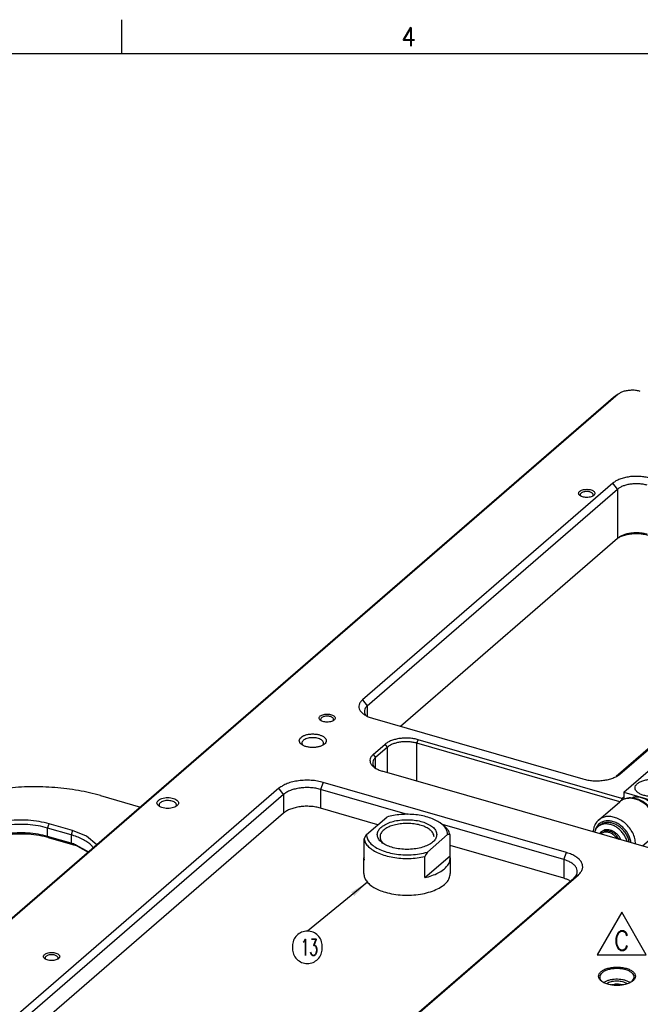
# Model space of a CAD drawing. Header units: inches. Extents: x 0 to 882, y 0 to 559.
# Tile 9 of 22: x 307 to 421, y 376 to 559. Entities that reach past the tile are written whole.
import ezdxf

# ---------------------------------------------------------------- set-up
doc = ezdxf.new("R2010")
doc.units = ezdxf.units.IN
doc.layers.add('1', color=7, linetype='Continuous')
doc.styles.add('CONVERTER_11', font='txt.shx', dxfattribs={"width": 0.9})
doc.styles.add('CONVERTER_12', font='txt.shx', dxfattribs={"width": 0.63})
doc.dimstyles.get("Standard").update_dxf_attribs({"dimtxt": 0.18, "dimasz": 0.18, "dimexe": 0.18, "dimexo": 0.0625, "dimgap": 0.09, "dimtad": 0, "dimtih": 1, "dimtoh": 1, "dimdec": 4, "dimzin": 0, "dimdsep": 46, "dimtxsty": 'Standard', "dimcen": 0.09, "dimadec": 0, "dimazin": 0, "dimtfac": 1, "dimtdec": 4, "dimtofl": 0, "dimtmove": 0, "dimatfit": 3, "dimfxl": 1, "dimtolj": 1, "dimtzin": 0, "dimarcsym": 0})

# ---------------------------------------------------------------- blocks, each defined once
blk = doc.blocks.new('REV_TRIANGLE__5', base_point=(418.04, 388.22))
at = {"layer": '1', "color": 7, "linetype": 'Continuous'}
for p, q in [((418.04, 393.47), (413.49, 385.59)), ((422.59, 385.59), (418.04, 393.47)), ((413.49, 385.59), (422.59, 385.59))]:
    blk.add_line(p, q, dxfattribs=at)
at = {"layer": '1', "color": 3, "insert": (418.04, 388.22), "char_height": 3.5, "attachment_point": 5, "line_spacing_factor": 1.080432, "style": 'CONVERTER_11'}
blk.add_mtext('C', dxfattribs=at)
blk = doc.blocks.new('E7018-24104', base_point=(183.18, 199.86))
at = {"color": 7, "linetype": 'Continuous'}
for p, q in [((416.51, 488.8), (183.71, 287.19)), ((417.38, 489.42), (184.58, 287.8)), ((417.38, 489.42), (416.51, 488.8)), ((416.41, 472.96), (370.07, 432.83)), ((370.93, 431.72), (417.27, 471.85)), ((410.42, 470.63), (410.49, 470.56)), ((412.67, 470.59), (412.71, 470.63)), ((377.06, 427.93), (417.27, 462.75)), ((417.26, 462.75), (417.56, 462.91)), ((463.17, 458.6), (417.03, 418.63)), ((417.7, 419.08), (464.04, 459.21)), ((362.36, 429), (362.43, 428.94)), ((364.61, 428.96), (364.65, 429)), ((370.7, 429.95), (370.8, 429.85)), ((371.9, 429.42), (410.87, 418.17)), ((418.06, 414.57), (380.39, 425.44)), ((358.91, 424.56), (359.06, 424.4)), ((362.69, 424.45), (362.82, 424.69)), ((372.04, 422.71), (374.24, 424.62)), ((374.68, 424.06), (372.48, 422.15)), ((417.68, 413.96), (380.14, 424.79)), ((372.24, 420.39), (372.47, 420.16)), ((456.83, 395.64), (373.69, 419.64)), ((354.59, 416.44), (279.59, 351.48)), ((378.39, 411.59), (362.28, 416.23)), ((407.82, 404.53), (362.78, 417.53)), ((355.45, 415.32), (280.45, 350.37)), ((418.06, 414.57), (418.42, 414.88)), ((418.13, 414.27), (418.06, 414.57)), ((332.46, 413.16), (332.59, 413.03)), ((335.45, 413.05), (335.6, 413.26)), ((372.91, 409.7), (362.28, 412.77)), ((355.45, 411.86), (281.22, 347.57)), ((407.32, 403.23), (384.88, 409.71)), ((407.32, 399.77), (386.26, 405.85)), ((334.3, 335), (409.15, 399.82)), ((335.01, 335.48), (410.01, 400.44)), ((408.35, 399.37), (408.52, 399.28)), ((311.36, 384.84), (311.43, 384.78)), ((313.61, 384.8), (313.65, 384.84)), ((419.96, 380.7), (420.34, 381.25)), ((414.07, 381.04), (414.55, 380.56)), ((415.21, 380.73), (414.75, 380.47)), ((415.64, 380.46), (415.27, 380.24)), ((416.62, 380.13), (416.21, 380.03)), ((418.21, 380.03), (417.44, 380.16)), ((419.1, 380.25), (418.41, 380.55)), ((419.59, 380.49), (418.76, 380.85))]:
    blk.add_line(p, q, dxfattribs=at)
at = {"color": 1, "linetype": 'Continuous'}
for p, q in [((417.27, 471.85), (416.41, 472.96)), ((417.27, 471.85), (417.27, 462.75)), ((370.07, 432.83), (370.93, 431.72)), ((370.93, 431.72), (370.93, 429.78)), ((380.14, 424.79), (380.39, 425.44)), ((374.68, 424.06), (374.24, 424.62)), ((374.68, 419.35), (374.68, 424.06)), ((380.14, 417.78), (380.14, 424.79)), ((372.04, 422.71), (372.48, 422.15)), ((372.48, 420.16), (372.48, 422.15)), ((417.24, 418.76), (417.7, 419.08)), ((355.45, 415.32), (354.59, 416.44)), ((362.78, 417.53), (362.28, 416.23)), ((362.28, 416.23), (362.28, 412.77)), ((355.45, 415.32), (355.45, 411.86)), ((407.32, 403.23), (407.82, 404.53)), ((407.32, 403.23), (407.32, 399.77)), ((410.01, 400.44), (409.15, 399.82))]:
    blk.add_line(p, q, dxfattribs=at)
at = {"color": 7, "linetype": 'Continuous'}
for points, knots in [([(421.48, 489.96), (421.24, 490.02), (420.74, 490.14), (419.98, 490.18), (419.21, 490.13), (418.5, 489.99), (417.87, 489.77), (417.53, 489.53), (417.38, 489.42)], [0, 0, 0, 0, 0.738897, 1.517034, 2.295171, 3.034067, 3.699545, 4.268584, 4.268584, 4.268584, 4.268584]), ([(423.24, 473.88), (422.94, 473.95), (422.33, 474.11), (421.38, 474.21), (420.41, 474.23), (419.45, 474.15), (418.54, 473.98), (417.71, 473.72), (416.99, 473.4), (416.59, 473.1), (416.41, 472.96)], [0, 0, 0, 0, 0.915427, 1.876458, 2.856236, 3.826605, 4.760055, 5.631723, 6.421674, 7.117845, 7.117845, 7.117845, 7.117845]), ([(422.74, 472.58), (422.5, 472.64), (422.01, 472.76), (421.25, 472.84), (420.48, 472.86), (419.71, 472.79), (418.98, 472.66), (418.32, 472.45), (417.74, 472.2), (417.42, 471.96), (417.27, 471.85)], [0, 0, 0, 0, 0.732341, 1.501165, 2.284986, 3.061281, 3.808041, 4.505375, 5.137336, 5.694272, 5.694272, 5.694272, 5.694272]), ([(413.07, 471.07), (413.05, 471.14), (413.02, 471.31), (412.82, 471.5), (412.54, 471.66), (412.18, 471.77), (411.78, 471.82), (411.36, 471.82), (410.95, 471.77), (410.6, 471.66), (410.31, 471.5), (410.12, 471.31), (410.04, 471.07), (410.12, 470.84), (410.31, 470.64), (410.6, 470.49), (410.95, 470.38), (411.36, 470.32), (411.78, 470.32), (412.18, 470.38), (412.54, 470.49), (412.82, 470.64), (413.02, 470.84), (413.05, 471), (413.07, 471.07)], [0, 0, 0, 0, 0.219862, 0.48285, 0.805647, 1.182902, 1.596944, 2.023888, 2.43793, 2.815186, 3.137982, 3.400971, 3.620832, 3.840694, 4.103682, 4.426479, 4.803735, 5.217776, 5.644721, 6.058762, 6.436018, 6.758815, 7.021803, 7.241665, 7.241665, 7.241665, 7.241665]), ([(412.52, 471.18), (412.44, 471.22), (412.27, 471.31), (411.98, 471.38), (411.65, 471.42), (411.33, 471.41), (411.01, 471.35), (410.74, 471.26), (410.53, 471.13), (410.39, 470.97), (410.35, 470.79), (410.4, 470.68), (410.42, 470.63)], [0, 0, 0, 0, 0.266334, 0.571591, 0.90082, 1.235354, 1.555773, 1.844711, 2.090124, 2.290145, 2.460461, 2.635363, 2.635363, 2.635363, 2.635363]), ([(412.71, 470.63), (412.73, 470.67), (412.78, 470.76), (412.76, 470.92), (412.67, 471.07), (412.57, 471.14), (412.52, 471.18)], [0, 0, 0, 0, 0.1527387, 0.2982052, 0.4600872, 0.6532304, 0.6532304, 0.6532304, 0.6532304]), ([(422.74, 463.49), (422.5, 463.55), (422.01, 463.67), (421.25, 463.75), (420.48, 463.76), (419.71, 463.7), (418.98, 463.57), (418.32, 463.36), (417.74, 463.11), (417.42, 462.87), (417.27, 462.75)], [0, 0, 0, 0, 0.73234, 1.501164, 2.284985, 3.061279, 3.808038, 4.505372, 5.137333, 5.694269, 5.694269, 5.694269, 5.694269]), ([(422.99, 463.27), (422.69, 463.34), (422.08, 463.49), (421.13, 463.58), (420.16, 463.57), (419.21, 463.46), (418.34, 463.25), (417.81, 463.02), (417.56, 462.91)], [0, 0, 0, 0, 0.918274, 1.883992, 2.863621, 3.822442, 4.72752, 5.550883, 5.550883, 5.550883, 5.550883]), ([(370.07, 432.83), (369.92, 432.69), (369.65, 432.43), (369.41, 431.93), (369.37, 431.41), (369.55, 430.9), (369.92, 430.44), (370.45, 430.03), (371.12, 429.67), (371.63, 429.5), (371.9, 429.42)], [0, 0, 0, 0, 0.602425, 1.129055, 1.619928, 2.129147, 2.703246, 3.36741, 4.126948, 4.973274, 4.973274, 4.973274, 4.973274]), ([(370.93, 431.72), (370.8, 431.59), (370.55, 431.34), (370.37, 430.86), (370.42, 430.36), (370.6, 430.09), (370.7, 429.95)], [0, 0, 0, 0, 0.555128, 1.033745, 1.492539, 1.998753, 1.998753, 1.998753, 1.998753]), ([(365.01, 429.45), (364.99, 429.52), (364.96, 429.68), (364.76, 429.88), (364.48, 430.03), (364.12, 430.14), (363.72, 430.2), (363.3, 430.2), (362.89, 430.14), (362.54, 430.03), (362.25, 429.88), (362.06, 429.68), (361.98, 429.45), (362.06, 429.21), (362.25, 429.02), (362.54, 428.86), (362.89, 428.75), (363.3, 428.7), (363.72, 428.7), (364.12, 428.75), (364.48, 428.86), (364.76, 429.02), (364.96, 429.21), (364.99, 429.38), (365.01, 429.45)], [0, 0, 0, 0, 0.219862, 0.48285, 0.805647, 1.182902, 1.596944, 2.023888, 2.43793, 2.815186, 3.137982, 3.400971, 3.620832, 3.840694, 4.103682, 4.426479, 4.803735, 5.217776, 5.644721, 6.058762, 6.436018, 6.758815, 7.021803, 7.241665, 7.241665, 7.241665, 7.241665]), ([(364.65, 429), (364.67, 429.06), (364.72, 429.16), (364.68, 429.34), (364.56, 429.49), (364.36, 429.62), (364.11, 429.72), (363.82, 429.78), (363.51, 429.8), (363.19, 429.78), (362.9, 429.72), (362.65, 429.62), (362.45, 429.49), (362.33, 429.34), (362.29, 429.16), (362.34, 429.06), (362.36, 429)], [0, 0, 0, 0, 0.168607, 0.331617, 0.520184, 0.750055, 1.021215, 1.32414, 1.644116, 1.964091, 2.267015, 2.538173, 2.768041, 2.956606, 3.119615, 3.288223, 3.288223, 3.288223, 3.288223]), ([(363.34, 425.25), (363.32, 425.37), (363.28, 425.61), (363, 425.91), (362.59, 426.16), (362.08, 426.36), (361.48, 426.48), (360.84, 426.52), (360.2, 426.48), (359.61, 426.36), (359.09, 426.16), (358.69, 425.91), (358.41, 425.61), (358.31, 425.25), (358.41, 424.9), (358.69, 424.59), (359.09, 424.34), (359.61, 424.15), (360.2, 424.03), (360.84, 423.99), (361.48, 424.03), (362.08, 424.15), (362.59, 424.34), (363, 424.59), (363.28, 424.9), (363.32, 425.14), (363.34, 425.25)], [0, 0, 0, 0, 0.334551, 0.726039, 1.200239, 1.754805, 2.370553, 3.019001, 3.667449, 4.283197, 4.837763, 5.311962, 5.703451, 6.038002, 6.372553, 6.764041, 7.238241, 7.792807, 8.408555, 9.057003, 9.70545, 10.321198, 10.875764, 11.349964, 11.741453, 12.076003, 12.076003, 12.076003, 12.076003]), ([(362.82, 424.69), (362.83, 424.78), (362.85, 424.95), (362.7, 425.21), (362.45, 425.43), (362.11, 425.61), (361.68, 425.74), (361.21, 425.81), (360.71, 425.83), (360.22, 425.78), (359.77, 425.68), (359.39, 425.52), (359.09, 425.32), (358.89, 425.08), (358.81, 424.81), (358.88, 424.64), (358.91, 424.56)], [0, 0, 0, 0, 0.251788, 0.525341, 0.852666, 1.242876, 1.6889, 2.1742, 2.677062, 3.173721, 3.64112, 4.059791, 4.417445, 4.714388, 4.971252, 5.229839, 5.229839, 5.229839, 5.229839]), ([(380.39, 425.44), (380.12, 425.51), (379.58, 425.65), (378.72, 425.74), (377.85, 425.75), (376.98, 425.68), (376.16, 425.53), (375.42, 425.3), (374.77, 425.01), (374.41, 424.74), (374.24, 424.62)], [0, 0, 0, 0, 0.823884, 1.688813, 2.570613, 3.443945, 4.28405, 5.068551, 5.779506, 6.406059, 6.406059, 6.406059, 6.406059]), ([(380.14, 424.79), (379.9, 424.85), (379.42, 424.97), (378.66, 425.05), (377.88, 425.07), (377.11, 425.01), (376.38, 424.87), (375.72, 424.67), (375.14, 424.41), (374.82, 424.17), (374.68, 424.06)], [0, 0, 0, 0, 0.73234, 1.501164, 2.284984, 3.061278, 3.808037, 4.505371, 5.137331, 5.694268, 5.694268, 5.694268, 5.694268]), ([(372.04, 422.71), (371.91, 422.59), (371.67, 422.35), (371.45, 421.9), (371.42, 421.43), (371.58, 420.97), (371.91, 420.56), (372.38, 420.19), (372.99, 419.87), (373.45, 419.72), (373.69, 419.64)], [0, 0, 0, 0, 0.542181, 1.016148, 1.457933, 1.91623, 2.432919, 3.030666, 3.714249, 4.475941, 4.475941, 4.475941, 4.475941]), ([(372.48, 422.15), (372.34, 422.02), (372.09, 421.78), (371.91, 421.3), (371.96, 420.8), (372.15, 420.53), (372.24, 420.39)], [0, 0, 0, 0, 0.555129, 1.033746, 1.492541, 1.998755, 1.998755, 1.998755, 1.998755]), ([(362.78, 417.53), (362.43, 417.62), (361.7, 417.81), (360.56, 417.93), (359.39, 417.95), (358.24, 417.85), (357.15, 417.65), (356.16, 417.35), (355.29, 416.96), (354.81, 416.6), (354.59, 416.44)], [0, 0, 0, 0, 1.098513, 2.251752, 3.427486, 4.591929, 5.71207, 6.758073, 7.706014, 8.541419, 8.541419, 8.541419, 8.541419]), ([(410.87, 418.17), (411.16, 418.09), (411.77, 417.94), (412.72, 417.84), (413.69, 417.82), (414.65, 417.9), (415.56, 418.07), (416.39, 418.32), (417.12, 418.64), (417.51, 418.94), (417.7, 419.08)], [0, 0, 0, 0, 0.915428, 1.876461, 2.856239, 3.826609, 4.760059, 5.631728, 6.421678, 7.117848, 7.117848, 7.117848, 7.117848]), ([(362.28, 416.23), (361.99, 416.31), (361.38, 416.46), (360.43, 416.56), (359.46, 416.58), (358.5, 416.5), (357.59, 416.33), (356.76, 416.08), (356.04, 415.76), (355.64, 415.46), (355.45, 415.32)], [0, 0, 0, 0, 0.915427, 1.876458, 2.856236, 3.826605, 4.760056, 5.631724, 6.421676, 7.117846, 7.117846, 7.117846, 7.117846]), ([(336.01, 413.72), (335.99, 413.81), (335.95, 414.03), (335.68, 414.29), (335.3, 414.5), (334.83, 414.64), (334.29, 414.72), (333.73, 414.72), (333.19, 414.64), (332.72, 414.5), (332.34, 414.29), (332.08, 414.03), (331.98, 413.72), (332.08, 413.4), (332.34, 413.14), (332.72, 412.94), (333.19, 412.79), (333.73, 412.71), (334.29, 412.71), (334.83, 412.79), (335.3, 412.94), (335.68, 413.14), (335.95, 413.4), (335.99, 413.62), (336.01, 413.72)], [0, 0, 0, 0, 0.293149, 0.643799, 1.074196, 1.577203, 2.129259, 2.698518, 3.250573, 3.753581, 4.183977, 4.534627, 4.827777, 5.120926, 5.471576, 5.901972, 6.40498, 6.957035, 7.526294, 8.07835, 8.581357, 9.011754, 9.362404, 9.655553, 9.655553, 9.655553, 9.655553]), ([(335.6, 413.26), (335.6, 413.35), (335.62, 413.52), (335.44, 413.75), (335.16, 413.94), (334.8, 414.08), (334.37, 414.16), (333.91, 414.18), (333.46, 414.13), (333.05, 414.02), (332.72, 413.86), (332.49, 413.66), (332.38, 413.4), (332.44, 413.24), (332.46, 413.16)], [0, 0, 0, 0, 0.234863, 0.500551, 0.830203, 1.225887, 1.671008, 2.139369, 2.600991, 3.026958, 3.394496, 3.693885, 3.939679, 4.179004, 4.179004, 4.179004, 4.179004]), ([(362.28, 412.77), (361.99, 412.84), (361.38, 413), (360.43, 413.1), (359.46, 413.12), (358.5, 413.04), (357.59, 412.87), (356.76, 412.61), (356.04, 412.29), (355.64, 412), (355.45, 411.86)], [0, 0, 0, 0, 0.915427, 1.876459, 2.856236, 3.826606, 4.760056, 5.631725, 6.421676, 7.117846, 7.117846, 7.117846, 7.117846]), ([(409.15, 399.82), (409.29, 399.96), (409.56, 400.22), (409.8, 400.72), (409.84, 401.24), (409.66, 401.75), (409.3, 402.22), (408.77, 402.63), (408.09, 402.98), (407.58, 403.15), (407.32, 403.23)], [0, 0, 0, 0, 0.602423, 1.129052, 1.619924, 2.129143, 2.703242, 3.367406, 4.126943, 4.973268, 4.973268, 4.973268, 4.973268]), ([(410.01, 400.44), (410.19, 400.6), (410.51, 400.92), (410.8, 401.52), (410.84, 402.14), (410.63, 402.75), (410.19, 403.31), (409.56, 403.8), (408.75, 404.23), (408.14, 404.43), (407.82, 404.53)], [0, 0, 0, 0, 0.722908, 1.354864, 1.94391, 2.554973, 3.243892, 4.040889, 4.952333, 5.967924, 5.967924, 5.967924, 5.967924]), ([(370.3, 400.64), (370.32, 400.41), (370.38, 399.91), (370.78, 399.23), (371.38, 398.59), (372.19, 398.03), (373.18, 397.54), (373.91, 397.3), (374.3, 397.18)], [0, 0, 0, 0, 0.705145, 1.469245, 2.333329, 3.316165, 4.418606, 5.62889, 5.62889, 5.62889, 5.62889]), ([(374.3, 397.18), (374.81, 397.05), (375.85, 396.79), (377.47, 396.64), (379.13, 396.63), (380.75, 396.8), (382.27, 397.14), (383.62, 397.62), (384.75, 398.22), (385.6, 398.94), (386.18, 399.75), (386.26, 400.36), (386.3, 400.64)], [0, 0, 0, 0, 1.565266, 3.210389, 4.882846, 6.527968, 8.093234, 9.532792, 10.812852, 11.919077, 12.867551, 13.717374, 13.717374, 13.717374, 13.717374]), ([(408.35, 399.37), (408.19, 399.45), (407.85, 399.61), (407.5, 399.71), (407.32, 399.77)], [0, 0, 0, 0, 0.536921, 1.110273, 1.110273, 1.110273, 1.110273]), ([(314.01, 385.28), (313.99, 385.36), (313.96, 385.52), (313.76, 385.71), (313.48, 385.87), (313.12, 385.98), (312.72, 386.03), (312.3, 386.03), (311.89, 385.98), (311.54, 385.87), (311.25, 385.71), (311.06, 385.52), (310.98, 385.28), (311.06, 385.05), (311.25, 384.85), (311.54, 384.7), (311.89, 384.59), (312.3, 384.53), (312.72, 384.53), (313.12, 384.59), (313.48, 384.7), (313.76, 384.85), (313.96, 385.05), (313.99, 385.21), (314.01, 385.28)], [0, 0, 0, 0, 0.219862, 0.48285, 0.805647, 1.182902, 1.596944, 2.023888, 2.43793, 2.815186, 3.137982, 3.400971, 3.620832, 3.840694, 4.103682, 4.426479, 4.803735, 5.217776, 5.644721, 6.058762, 6.436018, 6.758815, 7.021803, 7.241665, 7.241665, 7.241665, 7.241665]), ([(313.65, 384.84), (313.67, 384.89), (313.72, 384.99), (313.68, 385.17), (313.56, 385.32), (313.36, 385.45), (313.11, 385.55), (312.82, 385.61), (312.51, 385.63), (312.19, 385.61), (311.9, 385.55), (311.65, 385.45), (311.45, 385.32), (311.33, 385.17), (311.29, 384.99), (311.34, 384.89), (311.36, 384.84)], [0, 0, 0, 0, 0.168607, 0.331617, 0.520184, 0.750054, 1.021214, 1.324138, 1.644114, 1.964089, 2.267013, 2.538172, 2.76804, 2.956605, 3.119615, 3.288223, 3.288223, 3.288223, 3.288223]), ([(420.56, 381.63), (420.54, 381.78), (420.48, 382.11), (420.09, 382.53), (419.55, 382.87), (418.84, 383.13), (418.03, 383.29), (417.16, 383.35), (416.3, 383.29), (415.48, 383.13), (414.78, 382.87), (414.23, 382.53), (413.86, 382.11), (413.72, 381.63), (413.86, 381.15), (414.23, 380.73), (414.78, 380.39), (415.48, 380.13), (416.3, 379.97), (417.16, 379.91), (418.03, 379.97), (418.84, 380.13), (419.55, 380.39), (420.09, 380.73), (420.48, 381.15), (420.54, 381.48), (420.56, 381.63)], [0, 0, 0, 0, 0.454989, 0.987413, 1.632325, 2.386535, 3.223952, 4.105841, 4.98773, 5.825147, 6.579357, 7.224269, 7.756693, 8.211682, 8.666671, 9.199096, 9.844008, 10.598217, 11.435634, 12.317523, 13.199412, 14.03683, 14.791039, 15.435951, 15.968375, 16.423365, 16.423365, 16.423365, 16.423365]), ([(420.34, 381.25), (420.35, 381.38), (420.38, 381.67), (420.14, 382.08), (419.74, 382.43), (419.18, 382.72), (418.51, 382.93), (417.75, 383.04), (416.96, 383.07), (416.18, 382.99), (415.45, 382.83), (414.84, 382.58), (414.35, 382.26), (414.04, 381.88), (413.92, 381.43), (414.02, 381.17), (414.07, 381.04)], [0, 0, 0, 0, 0.402861, 0.840546, 1.364265, 1.988599, 2.702238, 3.478718, 4.283298, 5.077953, 5.825793, 6.495669, 7.067917, 7.543027, 7.954009, 8.367749, 8.367749, 8.367749, 8.367749]), ([(418.76, 380.85), (418.57, 380.9), (418.18, 380.99), (417.58, 381.06), (416.96, 381.07), (416.34, 381.02), (415.76, 380.92), (415.39, 380.79), (415.21, 380.73)], [0, 0, 0, 0, 0.585873, 1.200934, 1.827992, 2.449028, 3.046436, 3.604304, 3.604304, 3.604304, 3.604304]), ([(418.41, 380.55), (418.26, 380.58), (417.96, 380.66), (417.49, 380.71), (417, 380.72), (416.52, 380.68), (416.06, 380.6), (415.78, 380.5), (415.64, 380.46)], [0, 0, 0, 0, 0.457714, 0.93823, 1.428119, 1.913303, 2.380028, 2.815863, 2.815863, 2.815863, 2.815863]), ([(417.44, 380.16), (417.3, 380.16), (417.03, 380.17), (416.75, 380.15), (416.62, 380.13)], [0, 0, 0, 0, 0.4115097, 0.8190677, 0.8190677, 0.8190677, 0.8190677])]:
    blk.add_open_spline(points, degree=3, knots=knots, dxfattribs=at)
blk = doc.blocks.new('24991-0S112_2', base_point=(239.87, 351.34))
at = {"color": 7, "linetype": 'Continuous'}
for p, q in [((321.57, 415.08), (328.94, 412.96)), ((243.74, 372.08), (288.24, 410.62)), ((287.72, 410.25), (288.96, 411.21)), ((288.24, 410.62), (289.45, 411.56)), ((288.96, 411.21), (289.45, 411.56)), ((243.22, 371.71), (287.72, 410.25)), ((316.1, 407.83), (311.77, 409.08)), ((316.4, 408.61), (312.07, 409.86)), ((318.98, 407.56), (316.4, 408.61)), ((297.59, 407.92), (253.09, 369.38)), ((298.11, 407.25), (253.61, 368.71)), ((297.85, 405.46), (300.54, 406.96)), ((316.1, 406.27), (311.77, 407.52)), ((312.07, 407.26), (316.4, 406.01)), ((320.85, 405.95), (318.98, 407.56)), ((298.11, 405.69), (253.61, 367.15)), ((316.98, 405.98), (319.36, 404.66)), ((317.33, 405.71), (319.3, 404.61)), ((320.26, 405.44), (319.76, 406)), ((252.76, 366.2), (253.61, 367.15)), ((239.87, 363.9), (239.87, 365.46)), ((252.33, 365.69), (253.53, 363.84)), ((252.46, 365.48), (252.76, 366.2)), ((256.97, 362.14), (261.3, 360.89)), ((264.4, 360.3), (268.13, 360.3)), ((244.46, 356.68), (244.95, 356.34)), ((259.29, 352.64), (252.37, 354.63)), ((260.04, 353.29), (252.67, 355.41)), ((257.94, 351.47), (252.37, 353.08)), ((252.67, 352.82), (257.79, 351.34))]:
    blk.add_line(p, q, dxfattribs=at)
at = {"color": 1, "linetype": 'Continuous'}
for p, q in [((287.72, 410.25), (288.24, 410.62)), ((311.77, 409.08), (312.07, 409.86)), ((311.77, 407.52), (311.77, 409.08)), ((316.4, 408.61), (316.1, 407.83)), ((297.59, 407.92), (298.11, 407.25)), ((298.11, 405.69), (298.11, 407.25)), ((311.77, 407.52), (312.07, 407.26)), ((316.1, 407.83), (316.1, 406.27)), ((316.4, 406.01), (316.1, 406.27)), ((243.22, 371.71), (243.74, 372.08)), ((253.09, 369.38), (253.61, 368.71)), ((253.61, 367.15), (253.61, 368.71)), ((252.37, 354.63), (252.67, 355.41)), ((252.37, 353.08), (252.37, 354.63)), ((252.67, 352.82), (252.37, 353.08))]:
    blk.add_line(p, q, dxfattribs=at)
at = {"color": 7, "linetype": 'Continuous'}
for points, knots in [([(321.57, 415.08), (320.21, 415.43), (317.43, 416.13), (313.08, 416.64), (308.62, 416.78), (304.18, 416.51), (299.92, 415.84), (295.97, 414.78), (292.44, 413.43), (290.41, 412.16), (289.45, 411.56)], [0, 0, 0, 0, 4.198891, 8.601604, 13.099504, 17.578102, 21.924077, 26.032394, 29.814148, 33.206191, 33.206191, 33.206191, 33.206191]), ([(312.07, 409.86), (311.45, 410.01), (310.16, 410.34), (308.15, 410.55), (306.09, 410.59), (304.05, 410.42), (302.12, 410.07), (300.37, 409.53), (298.83, 408.85), (297.99, 408.21), (297.59, 407.92)], [0, 0, 0, 0, 1.940706, 3.978094, 6.055224, 8.112408, 10.091324, 11.939263, 13.61396, 15.089842, 15.089842, 15.089842, 15.089842]), ([(311.77, 409.08), (311.18, 409.23), (309.97, 409.53), (308.07, 409.74), (306.13, 409.77), (304.21, 409.61), (302.38, 409.28), (300.73, 408.76), (299.28, 408.13), (298.49, 407.53), (298.11, 407.25)], [0, 0, 0, 0, 1.830854, 3.752917, 5.712472, 7.653209, 9.520109, 11.263446, 12.843347, 14.235687, 14.235687, 14.235687, 14.235687]), ([(311.77, 407.52), (311.18, 407.67), (309.97, 407.97), (308.07, 408.18), (306.13, 408.21), (304.21, 408.05), (302.38, 407.72), (300.73, 407.21), (299.28, 406.57), (298.49, 405.97), (298.11, 405.69)], [0, 0, 0, 0, 1.830854, 3.752918, 5.712475, 7.653214, 9.520116, 11.263455, 12.843358, 14.2357, 14.2357, 14.2357, 14.2357]), ([(312.07, 407.26), (311.46, 407.41), (310.2, 407.73), (308.24, 407.95), (306.22, 408), (304.23, 407.84), (302.32, 407.53), (301.12, 407.14), (300.54, 406.96)], [0, 0, 0, 0, 1.896372, 3.886344, 5.916825, 7.93204, 9.877215, 11.702341, 11.702341, 11.702341, 11.702341]), ([(319.76, 406), (319.53, 406.19), (319.03, 406.58), (318.16, 407.06), (317.18, 407.49), (316.47, 407.71), (316.1, 407.83)], [0, 0, 0, 0, 0.907663, 1.90046, 2.974308, 4.121017, 4.121017, 4.121017, 4.121017]), ([(316.98, 405.98), (316.84, 406.03), (316.55, 406.14), (316.25, 406.23), (316.1, 406.27)], [0, 0, 0, 0, 0.4562249, 0.923097, 0.923097, 0.923097, 0.923097]), ([(317.33, 405.71), (317.18, 405.76), (316.88, 405.87), (316.56, 405.96), (316.4, 406.01)], [0, 0, 0, 0, 0.4836007, 0.9784876, 0.9784876, 0.9784876, 0.9784876]), ([(243.74, 372.08), (243.16, 371.53), (242.07, 370.48), (240.94, 368.61), (240.4, 366.65), (240.51, 364.65), (241.25, 362.72), (242.58, 360.89), (244.44, 359.22), (246.79, 357.72), (249.57, 356.4), (251.61, 355.75), (252.67, 355.41)], [0, 0, 0, 0, 2.388034, 4.521535, 6.484251, 8.400619, 10.408123, 12.619469, 15.103063, 17.88506, 20.959154, 24.295683, 24.295683, 24.295683, 24.295683]), ([(243.22, 371.71), (242.72, 371.24), (241.76, 370.34), (240.7, 368.77), (240, 367.14), (239.91, 366.01), (239.87, 365.46)], [0, 0, 0, 0, 2.059717, 3.931129, 5.657032, 7.302568, 7.302568, 7.302568, 7.302568]), ([(253.09, 369.38), (252.79, 369.08), (252.21, 368.52), (251.7, 367.46), (251.63, 366.36), (252, 365.28), (252.78, 364.3), (253.9, 363.43), (255.32, 362.68), (256.4, 362.32), (256.97, 362.14)], [0, 0, 0, 0, 1.277136, 2.393589, 3.434237, 4.513781, 5.730871, 7.138898, 8.749117, 10.543326, 10.543326, 10.543326, 10.543326]), ([(253.61, 368.71), (253.38, 368.48), (252.93, 368.06), (252.47, 367.29), (252.23, 366.48), (252.3, 365.95), (252.33, 365.69)], [0, 0, 0, 0, 0.978702, 1.853087, 2.657478, 3.442874, 3.442874, 3.442874, 3.442874]), ([(239.87, 365.46), (239.95, 364.72), (240.11, 363.19), (241.37, 361.03), (243.25, 359.06), (245.79, 357.29), (248.87, 355.76), (251.17, 355.02), (252.37, 354.63)], [0, 0, 0, 0, 2.20358, 4.591393, 7.291655, 10.36302, 13.808152, 17.590291, 17.590291, 17.590291, 17.590291]), ([(239.87, 363.9), (239.93, 363.25), (240.06, 361.91), (241.02, 360.01), (242.49, 358.2), (243.78, 357.21), (244.46, 356.68)], [0, 0, 0, 0, 1.938428, 4.00524, 6.296922, 8.867079, 8.867079, 8.867079, 8.867079]), ([(261.3, 360.89), (261.8, 360.76), (262.82, 360.49), (263.87, 360.36), (264.4, 360.3)], [0, 0, 0, 0, 1.5434, 3.15563, 3.15563, 3.15563, 3.15563]), ([(244.46, 356.68), (245.01, 356.32), (246.15, 355.57), (248.06, 354.62), (250.14, 353.76), (251.61, 353.31), (252.37, 353.08)], [0, 0, 0, 0, 1.979649, 4.10147, 6.356967, 8.733367, 8.733367, 8.733367, 8.733367]), ([(244.95, 356.34), (245.49, 355.98), (246.6, 355.25), (248.46, 354.33), (250.49, 353.49), (251.93, 353.04), (252.67, 352.82)], [0, 0, 0, 0, 1.932138, 4.003036, 6.204401, 8.523768, 8.523768, 8.523768, 8.523768])]:
    blk.add_open_spline(points, degree=3, knots=knots, dxfattribs=at)
blk = doc.blocks.new('stiff_handles', base_point=(239.87, 240.01))
blk.add_blockref('24991-0S112_2', (239.87, 351.34))
blk = doc.blocks.new('bushing_E7018-21701_2', base_point=(370.3, 399.9))
at = {"color": 7, "linetype": 'Continuous'}
for p, q in [((370.8, 407.88), (374.54, 411.12)), ((384.83, 409.75), (384.42, 410.04)), ((370.34, 407.05), (370.57, 407.47)), ((370.34, 403.15), (370.34, 407.05)), ((370.57, 407.47), (370.8, 407.88)), ((373.47, 406.79), (373.94, 406.22)), ((385.8, 407.87), (382.06, 404.63)), ((386.03, 407.86), (385.8, 407.87)), ((386.26, 407.83), (386.03, 407.86)), ((386.26, 403.94), (386.26, 407.83)), ((370.34, 403.69), (370.3, 403.54)), ((370.3, 400.64), (370.3, 403.54)), ((370.3, 403.54), (370.34, 403.15)), ((381.82, 404.22), (381.6, 403.8)), ((381.6, 399.9), (386.26, 403.94)), ((381.6, 399.9), (381.6, 403.8)), ((382.06, 404.63), (381.82, 404.22)), ((386.3, 403.54), (386.26, 403.94)), ((386.3, 403.54), (386.3, 400.64))]:
    blk.add_line(p, q, dxfattribs=at)
for points, knots in [([(383.8, 407.87), (383.76, 408.1), (383.69, 408.59), (383.15, 409.22), (382.39, 409.75), (381.39, 410.18), (380.23, 410.48), (378.95, 410.63), (377.64, 410.63), (376.37, 410.48), (375.21, 410.18), (374.21, 409.75), (373.44, 409.22), (372.93, 408.59), (372.74, 407.87), (372.93, 407.16), (373.44, 406.53), (374.21, 405.99), (375.21, 405.57), (376.37, 405.27), (377.64, 405.12), (378.95, 405.12), (380.23, 405.27), (381.39, 405.57), (382.39, 405.99), (383.15, 406.53), (383.69, 407.16), (383.76, 407.65), (383.8, 407.87)], [0, 0, 0, 0, 0.677246, 1.455256, 2.385303, 3.470765, 4.684546, 5.98166, 7.307563, 8.604678, 9.818458, 10.90392, 11.833966, 12.611977, 13.289223, 13.966469, 14.74448, 15.674526, 16.759988, 17.973768, 19.270883, 20.596786, 21.8939, 23.107681, 24.193143, 25.12319, 25.9012, 26.578446, 26.578446, 26.578446, 26.578446]), ([(384.42, 410.04), (384.13, 410.22), (383.5, 410.61), (382.42, 411.03), (381.2, 411.35), (379.89, 411.56), (378.52, 411.64), (377.15, 411.6), (375.81, 411.44), (374.96, 411.22), (374.54, 411.12)], [0, 0, 0, 0, 1.043594, 2.20717, 3.471257, 4.808441, 6.186343, 7.570035, 8.924237, 10.215487, 10.215487, 10.215487, 10.215487]), ([(382.4, 408.87), (382.14, 409.03), (381.6, 409.36), (380.65, 409.67), (379.58, 409.88), (378.44, 409.96), (377.3, 409.91), (376.21, 409.73), (375.23, 409.44), (374.4, 409.04), (373.77, 408.55), (373.37, 407.99), (373.24, 407.36), (373.39, 406.98), (373.47, 406.79)], [0, 0, 0, 0, 0.885254, 1.89283, 2.992816, 4.144565, 5.302183, 6.41921, 7.453219, 8.371015, 9.155566, 9.816586, 10.403627, 11.002102, 11.002102, 11.002102, 11.002102]), ([(383.3, 407.44), (383.29, 407.57), (383.26, 407.83), (383.07, 408.21), (382.78, 408.57), (382.53, 408.77), (382.4, 408.87)], [0, 0, 0, 0, 0.384735, 0.794595, 1.248541, 1.757206, 1.757206, 1.757206, 1.757206]), ([(385.8, 407.87), (385.78, 408.06), (385.75, 408.47), (385.46, 409.04), (385.02, 409.58), (384.63, 409.88), (384.42, 410.04)], [0, 0, 0, 0, 0.582594, 1.203642, 1.892337, 2.6649, 2.6649, 2.6649, 2.6649]), ([(386.26, 407.83), (386.21, 408.01), (386.11, 408.37), (385.8, 408.86), (385.37, 409.34), (385.02, 409.61), (384.83, 409.75)], [0, 0, 0, 0, 0.536446, 1.113627, 1.746581, 2.443558, 2.443558, 2.443558, 2.443558]), ([(370.34, 407.05), (370.42, 406.79), (370.59, 406.24), (371.21, 405.54), (372.04, 404.91), (373.09, 404.37), (374.33, 403.94), (375.7, 403.63), (377.16, 403.46), (378.66, 403.42), (380.15, 403.52), (381.12, 403.7), (381.6, 403.8)], [0, 0, 0, 0, 0.798568, 1.701227, 2.740488, 3.921924, 5.232301, 6.645898, 8.128906, 9.642734, 11.146793, 12.601123, 12.601123, 12.601123, 12.601123]), ([(370.8, 407.88), (370.83, 407.61), (370.91, 407.05), (371.45, 406.28), (372.25, 405.61), (373.31, 405.04), (374.58, 404.59), (376, 404.27), (377.53, 404.12), (379.08, 404.12), (380.61, 404.27), (381.58, 404.51), (382.06, 404.63)], [0, 0, 0, 0, 0.797405, 1.687138, 2.724997, 3.926224, 5.277375, 6.746664, 8.290945, 9.860788, 11.404755, 12.873444, 12.873444, 12.873444, 12.873444]), ([(381.6, 399.9), (382.04, 400.01), (382.89, 400.23), (384.05, 400.73), (385.01, 401.32), (385.72, 401.99), (386.2, 402.74), (386.27, 403.28), (386.3, 403.54)], [0, 0, 0, 0, 1.376985, 2.635385, 3.75453, 4.729492, 5.578782, 6.351934, 6.351934, 6.351934, 6.351934])]:
    blk.add_open_spline(points, degree=3, knots=knots, dxfattribs=at)
blk = doc.blocks.new('bushings_pogotower', base_point=(303.3, 150.02))
blk.add_blockref('bushing_E7018-21701_2', (370.3, 399.9))
blk = doc.blocks.new('washer1__18', base_point=(413, 406.45))
at = {"color": 7, "linetype": 'Continuous'}
for p, q in [((413.16, 408.75), (413, 408.29)), ((413.92, 409.58), (413.62, 409.32)), ((419.39, 406.45), (419.33, 406.88)), ((419.04, 406.55), (419.03, 406.62))]:
    blk.add_line(p, q, dxfattribs=at)
for points, knots in [([(413.62, 409.32), (413.53, 409.23), (413.35, 409.06), (413.23, 408.86), (413.16, 408.75)], [0, 0, 0, 0, 0.3629737, 0.7307801, 0.7307801, 0.7307801, 0.7307801]), ([(419.03, 406.62), (418.95, 406.85), (418.79, 407.33), (418.39, 407.98), (417.89, 408.58), (417.32, 409.08), (416.68, 409.48), (416.01, 409.74), (415.34, 409.86), (414.7, 409.84), (414.1, 409.67), (413.78, 409.43), (413.62, 409.32)], [0, 0, 0, 0, 0.742509, 1.508475, 2.283861, 3.053463, 3.802791, 4.519962, 5.197629, 5.834831, 6.43833, 7.022501, 7.022501, 7.022501, 7.022501]), ([(419.33, 406.88), (419.25, 407.11), (419.09, 407.59), (418.69, 408.24), (418.19, 408.84), (417.62, 409.34), (416.98, 409.74), (416.31, 410), (415.64, 410.12), (415, 410.1), (414.4, 409.93), (414.08, 409.69), (413.92, 409.58)], [0, 0, 0, 0, 0.74251, 1.508477, 2.283863, 3.053466, 3.802794, 4.519966, 5.197633, 5.834835, 6.438335, 7.022505, 7.022505, 7.022505, 7.022505])]:
    blk.add_open_spline(points, degree=3, knots=knots, dxfattribs=at)
blk = doc.blocks.new('23796-0S111__19', base_point=(413.93, 406.88))
at = {"color": 7, "linetype": 'Continuous'}
for p, q in [((418.42, 415.73), (426.17, 422.45)), ((432.75, 420.55), (426.17, 422.45)), ((425, 413.83), (432.75, 420.55)), ((432.75, 420.55), (432.75, 418.36)), ((418.42, 415.73), (418.42, 414.41)), ((418.42, 415.73), (425, 413.83)), ((420.28, 414.77), (419.99, 414.64)), ((425, 413.83), (425, 407.25)), ((424.58, 409.35), (424.86, 410)), ((414.12, 408.23), (413.93, 408.02)), ((414.32, 408.4), (414.12, 408.23)), ((414.16, 407.96), (414.38, 408.15)), ((416.94, 407.41), (417.15, 407.09)), ((417.57, 406.97), (417.15, 407.6)), ((417.89, 406.88), (417.83, 407.05)), ((423.94, 407.56), (425, 407.25)), ((425.17, 407.4), (425, 407.25))]:
    blk.add_line(p, q, dxfattribs=at)
for points, knots in [([(430.91, 419.98), (430.88, 420.12), (430.83, 420.43), (430.46, 420.82), (429.95, 421.15), (429.29, 421.39), (428.53, 421.55), (427.71, 421.6), (426.89, 421.55), (426.13, 421.39), (425.47, 421.15), (424.95, 420.82), (424.6, 420.43), (424.47, 419.98), (424.6, 419.53), (424.95, 419.14), (425.47, 418.81), (426.13, 418.57), (426.89, 418.41), (427.71, 418.36), (428.53, 418.41), (429.29, 418.57), (429.95, 418.81), (430.46, 419.14), (430.83, 419.53), (430.88, 419.84), (430.91, 419.98)], [0, 0, 0, 0, 0.428225, 0.92933, 1.536306, 2.24615, 3.034308, 3.864321, 4.694334, 5.482492, 6.192336, 6.799312, 7.300417, 7.728642, 8.156867, 8.657972, 9.264948, 9.974793, 10.76295, 11.592963, 12.422976, 13.211134, 13.920978, 14.527954, 15.029059, 15.457284, 15.457284, 15.457284, 15.457284]), ([(426.91, 416.52), (426.88, 416.66), (426.83, 416.97), (426.46, 417.36), (425.95, 417.68), (425.29, 417.93), (424.53, 418.08), (423.71, 418.13), (422.89, 418.08), (422.13, 417.93), (421.47, 417.68), (420.95, 417.36), (420.6, 416.97), (420.47, 416.52), (420.6, 416.06), (420.95, 415.67), (421.47, 415.35), (422.13, 415.1), (422.89, 414.95), (423.71, 414.9), (424.53, 414.95), (425.29, 415.1), (425.95, 415.35), (426.46, 415.67), (426.83, 416.06), (426.88, 416.37), (426.91, 416.52)], [0, 0, 0, 0, 0.428225, 0.92933, 1.536306, 2.24615, 3.034308, 3.864321, 4.694334, 5.482492, 6.192336, 6.799312, 7.300417, 7.728642, 8.156867, 8.657972, 9.264948, 9.974793, 10.76295, 11.592963, 12.422976, 13.211134, 13.920978, 14.527954, 15.029059, 15.457284, 15.457284, 15.457284, 15.457284]), ([(424.86, 411.17), (424.8, 411.43), (424.67, 411.96), (424.28, 412.7), (423.77, 413.38), (423.16, 413.96), (422.47, 414.42), (421.73, 414.72), (420.99, 414.86), (420.51, 414.8), (420.28, 414.77)], [0, 0, 0, 0, 0.799006, 1.632477, 2.483603, 3.332954, 4.161357, 4.952779, 5.697258, 6.393727, 6.393727, 6.393727, 6.393727]), ([(424.86, 410), (424.89, 410.19), (424.94, 410.58), (424.89, 410.97), (424.86, 411.17)], [0, 0, 0, 0, 0.57563, 1.182624, 1.182624, 1.182624, 1.182624]), ([(417.15, 407.6), (417, 407.75), (416.7, 408.05), (416.16, 408.37), (415.61, 408.57), (415.05, 408.61), (414.53, 408.52), (414.26, 408.32), (414.12, 408.23)], [0, 0, 0, 0, 0.643222, 1.267144, 1.857271, 2.4063, 2.917308, 3.405087, 3.405087, 3.405087, 3.405087]), ([(417.83, 407.05), (417.74, 407.23), (417.54, 407.57), (417.14, 408.01), (416.68, 408.37), (416.18, 408.62), (415.66, 408.76), (415.16, 408.78), (414.69, 408.67), (414.44, 408.49), (414.32, 408.4)], [0, 0, 0, 0, 0.587769, 1.181377, 1.766305, 2.329386, 2.861085, 3.357788, 3.82372, 4.271415, 4.271415, 4.271415, 4.271415]), ([(414.98, 408.32), (414.87, 408.31), (414.66, 408.28), (414.47, 408.19), (414.38, 408.15)], [0, 0, 0, 0, 0.3195972, 0.6271503, 0.6271503, 0.6271503, 0.6271503]), ([(416.94, 407.41), (416.8, 407.55), (416.52, 407.83), (416.02, 408.13), (415.5, 408.32), (415.15, 408.32), (414.98, 408.32)], [0, 0, 0, 0, 0.597616, 1.176963, 1.724385, 2.233177, 2.233177, 2.233177, 2.233177])]:
    blk.add_open_spline(points, degree=3, knots=knots, dxfattribs=at)
blk = doc.blocks.new('bearing_HK0509__20', base_point=(412.74, 405.72))
at = {"color": 7, "linetype": 'Continuous'}
for p, q in [((417.85, 414.09), (417.66, 413.94)), ((418.05, 414.22), (417.85, 414.09)), ((418.07, 414.23), (418.05, 414.22)), ((418.29, 414.35), (418.07, 414.23)), ((418.48, 414.44), (418.29, 414.35)), ((418.71, 414.52), (418.48, 414.44)), ((418.95, 414.58), (418.71, 414.52)), ((419.1, 414.61), (418.95, 414.58)), ((419.2, 414.62), (419.1, 414.61)), ((419.44, 414.65), (419.2, 414.62)), ((419.69, 414.65), (419.44, 414.65)), ((419.95, 414.64), (419.69, 414.65)), ((420.46, 414.57), (419.95, 414.64)), ((420.71, 414.51), (420.46, 414.57)), ((420.96, 414.43), (420.71, 414.51)), ((421.21, 414.34), (420.96, 414.43)), ((421.46, 414.23), (421.21, 414.34)), ((421.7, 414.11), (421.46, 414.23)), ((421.94, 413.98), (421.7, 414.11)), ((422.28, 413.75), (421.94, 413.98)), ((413.76, 410.56), (417.66, 413.94)), ((422.62, 413.49), (422.28, 413.75)), ((422.83, 413.31), (422.62, 413.49)), ((423.03, 413.11), (422.83, 413.31)), ((423.22, 412.9), (423.03, 413.11)), ((423.4, 412.69), (423.22, 412.9)), ((423.58, 412.47), (423.4, 412.69)), ((423.74, 412.24), (423.58, 412.47)), ((423.88, 412), (423.74, 412.24)), ((413.59, 410.39), (413.43, 410.21)), ((413.76, 410.56), (413.59, 410.39)), ((423.89, 411.98), (423.88, 412)), ((424.14, 411.51), (423.89, 411.98)), ((424.25, 411.25), (424.14, 411.51)), ((424.34, 411), (424.25, 411.25)), ((424.42, 410.74), (424.34, 411)), ((424.48, 410.48), (424.42, 410.74)), ((424.53, 410.21), (424.48, 410.48)), ((412.77, 408.65), (412.74, 408.39)), ((412.81, 408.89), (412.77, 408.65)), ((412.87, 409.14), (412.81, 408.89)), ((412.9, 409.24), (412.87, 409.14)), ((412.95, 409.37), (412.9, 409.24)), ((413.04, 409.6), (412.95, 409.37)), ((413.15, 409.81), (413.04, 409.6)), ((413.27, 410), (413.15, 409.81)), ((413.42, 410.2), (413.27, 410)), ((413.43, 410.21), (413.42, 410.2)), ((424.33, 408.22), (424.47, 408.64)), ((424.47, 408.64), (424.48, 408.69)), ((424.48, 408.69), (424.53, 408.93)), ((424.57, 409.95), (424.53, 410.21)), ((424.53, 408.93), (424.57, 409.18)), ((424.58, 409.69), (424.57, 409.95)), ((424.57, 409.18), (424.58, 409.44)), ((424.58, 409.57), (424.58, 409.69)), ((424.58, 409.44), (424.58, 409.57)), ((412.74, 408.39), (412.74, 408.37)), ((423.55, 407.14), (421.91, 405.72)), ((423.55, 407.14), (423.65, 407.22)), ((423.65, 407.22), (423.81, 407.4)), ((423.81, 407.4), (423.86, 407.45)), ((423.86, 407.45), (423.96, 407.57)), ((423.96, 407.57), (423.97, 407.58)), ((423.97, 407.58), (424.05, 407.7)), ((424.05, 407.7), (424.1, 407.78)), ((424.1, 407.78), (424.22, 408)), ((424.22, 408), (424.33, 408.22))]:
    blk.add_line(p, q, dxfattribs=at)
at = {"color": 1, "linetype": 'Continuous'}
for p, q in [((413.14, 408.71), (413.13, 408.67)), ((419.76, 406.34), (419.74, 406.49)), ((420.6, 406.1), (420.6, 406.16))]:
    blk.add_line(p, q, dxfattribs=at)
for points, knots in [([(419.07, 414.57), (418.81, 414.51), (418.3, 414.41), (417.87, 414.09), (417.66, 413.94)], [0, 0, 0, 0, 0.793614, 1.558884, 1.558884, 1.558884, 1.558884]), ([(423.64, 407.21), (423.81, 407.4), (424.15, 407.79), (424.43, 408.54), (424.54, 409.37), (424.45, 410.26), (424.18, 411.15), (423.74, 412.02), (423.15, 412.81), (422.43, 413.49), (421.63, 414.04), (420.78, 414.41), (419.92, 414.62), (419.35, 414.58), (419.07, 414.57)], [0, 0, 0, 0, 0.75138, 1.532959, 2.362517, 3.246582, 4.180968, 5.153105, 6.144879, 7.135505, 8.104351, 9.033765, 9.911949, 10.735785, 10.735785, 10.735785, 10.735785]), ([(418.22, 409.23), (417.99, 409.42), (417.54, 409.8), (416.76, 410.19), (415.97, 410.41), (415.19, 410.44), (414.48, 410.27), (413.87, 409.91), (413.39, 409.38), (413.23, 408.94), (413.14, 408.71)], [0, 0, 0, 0, 0.899909, 1.766559, 2.585651, 3.351603, 4.070372, 4.760242, 5.448264, 6.162082, 6.162082, 6.162082, 6.162082]), ([(416.9, 411), (416.61, 411.08), (416.04, 411.24), (415.19, 411.22), (414.4, 411.02), (413.97, 410.72), (413.76, 410.56)], [0, 0, 0, 0, 0.900402, 1.743899, 2.538639, 3.304926, 3.304926, 3.304926, 3.304926]), ([(420.6, 406.16), (420.57, 406.5), (420.5, 407.19), (420.1, 408.19), (419.51, 409.12), (418.76, 409.93), (417.88, 410.59), (417.22, 410.87), (416.9, 411)], [0, 0, 0, 0, 1.008116, 2.075051, 3.179508, 4.293528, 5.387546, 6.435396, 6.435396, 6.435396, 6.435396]), ([(419.74, 406.49), (419.69, 406.73), (419.58, 407.24), (419.24, 407.96), (418.8, 408.65), (418.41, 409.03), (418.22, 409.23)], [0, 0, 0, 0, 0.762023, 1.556566, 2.370997, 3.190194, 3.190194, 3.190194, 3.190194])]:
    blk.add_open_spline(points, degree=3, knots=knots, dxfattribs=at)
at = {"color": 7, "linetype": 'Continuous'}
for points, knots in [([(413.76, 410.56), (413.73, 410.54), (413.68, 410.49), (413.63, 410.44), (413.6, 410.41)], [0, 0, 0, 0, 0.1093117, 0.2187158, 0.2187158, 0.2187158, 0.2187158]), ([(423.55, 407.14), (423.57, 407.15), (423.6, 407.18), (423.62, 407.2), (423.64, 407.21)], [0, 0, 0, 0, 0.0566754, 0.1133632, 0.1133632, 0.1133632, 0.1133632])]:
    blk.add_open_spline(points, degree=3, knots=knots, dxfattribs=at)
blk = doc.blocks.new('bearing_assy2_2', base_point=(412.74, 405.72))
for name, p in [('23796-0S111__19', (413.93, 406.88)), ('bearing_HK0509__20', (412.74, 405.72)), ('washer1__18', (413, 406.45))]:
    blk.add_blockref(name, p)
blk = doc.blocks.new('bearings', base_point=(209.55, 180.19))
blk.add_blockref('bearing_assy2_2', (412.74, 405.72))
blk = doc.blocks.new('smallparts', base_point=(209.55, 150.02))
for name, p in [('bearings', (209.55, 180.19)), ('stiff_handles', (239.87, 240.01)), ('bushings_pogotower', (303.3, 150.02))]:
    blk.add_blockref(name, p)
blk = doc.blocks.new('E7018-64104_wpi_small_stiffener_assy', base_point=(183.18, 150.02))
for name, p in [('E7018-24104', (183.18, 199.86)), ('smallparts', (209.55, 150.02))]:
    blk.add_blockref(name, p)
blk = doc.blocks.new('Drawing_Grid_Zones', base_point=(6.35, 6.35))
at = {"layer": '1', "color": 4, "linetype": 'Continuous'}
blk.add_line((325.4375, 558.8), (325.4375, 552.45), dxfattribs=at)
at = {"layer": '1', "color": 4, "insert": (378.61875, 555.625), "char_height": 3.5, "attachment_point": 5, "line_spacing_factor": 1.080432, "style": 'CONVERTER_11'}
blk.add_mtext('4', dxfattribs=at)
blk = doc.blocks.new('D_Size_Verigy_Frame', base_point=(6.35, 6.35))
at = {"layer": '1', "color": 7, "linetype": 'Continuous'}
blk.add_line((854.25, 552.45), (9.35, 552.45), dxfattribs=at)
at = {"layer": '1'}
blk.add_blockref('Drawing_Grid_Zones', (6.35, 6.35), dxfattribs=at)
blk = doc.blocks.new('gen1', base_point=(419, 242))
at = {"layer": '1', "color": 1}
blk.add_lwpolyline([(359.85, 383.99), (359.85, 383.99, 0.414214), (362.61, 386.75), (362.61, 387.23, 0.414214), (359.85, 389.99), (359.85, 389.99, 0.414214), (357.09, 387.23), (357.09, 386.75, 0.414214)], format="xyb", close=True, dxfattribs=at)
at = {"layer": '1', "color": 7, "linetype": 'Continuous'}
blk.add_open_spline([(370.3, 400.64), (370.32, 400.41), (370.38, 399.91), (370.78, 399.23), (371.38, 398.59), (372.19, 398.03), (373.18, 397.54), (373.91, 397.3), (374.3, 397.18)], degree=3, knots=[0, 0, 0, 0, 0.705145, 1.469245, 2.333329, 3.316165, 4.418606, 5.62889, 5.62889, 5.62889, 5.62889], dxfattribs=at)
at = {"layer": '1', "color": 3}
blk.add_solid([(368.54, 396.48), (367.96, 397.19), (370.96, 399.05)], dxfattribs=at)
blk.add_blockref('E7018-64104_wpi_small_stiffener_assy', (183.18, 150.02))
at = {"layer": '1'}
blk.add_blockref('REV_TRIANGLE__5', (418.04, 388.22), dxfattribs=at)
at = {"layer": '1', "color": 1, "style": 'CONVERTER_12', "width": 0.63}
blk.add_text('13', height=3, dxfattribs=at).set_placement((358.59, 385.49))
at = {"layer": '1', "color": 3, "linetype": 'Continuous', "has_arrowhead": 0}
blk.add_leader([(370.96, 399.05), (359.85, 389.99)], dimstyle='Standard', dxfattribs=at)
blk = doc.blocks.new('1')
for name, p in [('D_Size_Verigy_Frame', (6.35, 6.35)), ('gen1', (419, 242))]:
    blk.add_blockref(name, p)

msp = doc.modelspace()

# ---------------------------------------------------------------- block references
at = {"layer": '1'}
msp.add_blockref('1', (0, 0), dxfattribs=at)

doc.saveas('drawing.dxf')
